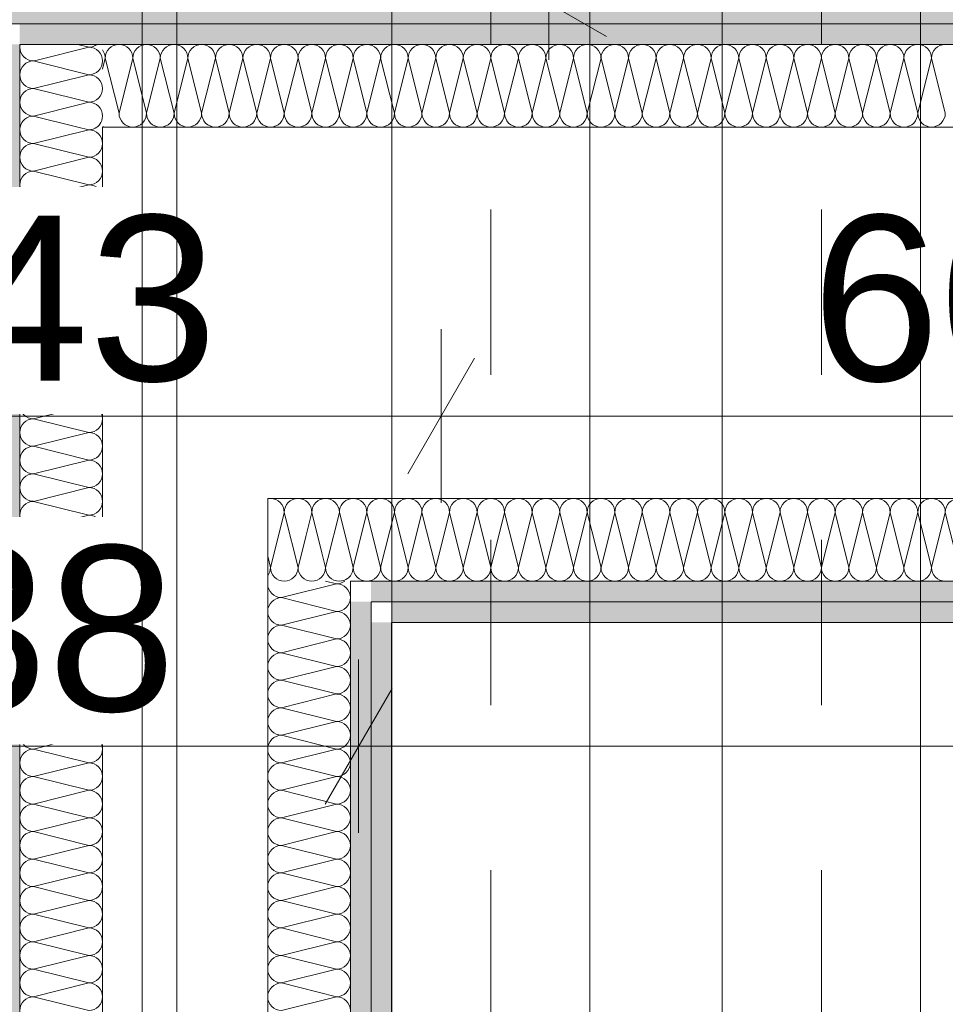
# Model space of a CAD drawing. Header units: metres. Extents: x -3.6 to 84.5, y -11 to 16.8.
# Tile 213 of 256: x 44.565 to 45.125, y 2.629 to 3.225. Entities that reach past the tile are written whole.
import ezdxf

# ---------------------------------------------------------------- set-up
doc = ezdxf.new("R2010")
doc.units = ezdxf.units.M
doc.header["$MEASUREMENT"] = 0
doc.linetypes.add('STRICHPUNKT', pattern=[0.015, 0.0075, -0.00375, 0, -0.00375])
doc.linetypes.add('Wipeout_Contour', pattern=[1, 0, -1])
for name, color, linetype in [('154 - Bemaßung_ Beschriftung.Ausbau - Deckenspiegel', 7, 'Continuous'), ('305 - Elemente.Linie_ Schraffur - Deckenspiegel', 7, 'Continuous'), ('606 - Struktur.Wand Innen Ausbau', 7, 'Continuous')]:
    doc.layers.add(name, color=color, linetype=linetype)
doc.styles.add('ERSTELLTER_STIL_2', font='txt')
doc.dimstyles.new('ERSTELLTER_STIL__1', dxfattribs={"dimtxt": 0.1, "dimasz": 0.0532, "dimexe": 0.18, "dimexo": 0.0625, "dimgap": 0, "dimtad": 1, "dimzin": 0, "dimdsep": 46, "dimtxsty": 'ERSTELLTER_STIL_2', "dimblk": 'ARROWHEAD_2', "dimblk1": 'ARROWHEAD_2', "dimblk2": 'ARROWHEAD_2', "dimcen": 0.09, "dimse1": 1, "dimse2": 1, "dimclrd": 7, "dimclre": 7, "dimclrt": 7, "dimazin": 0, "dimtfac": 1, "dimtdec": 4, "dimtmove": 0, "dimatfit": 3, "dimfxl": 1, "dimtolj": 1, "dimtzin": 0, "dimarcsym": 0})
doc.dimstyles.new('ERSTELLTER_STIL__3', dxfattribs={"dimtxt": 0.1, "dimasz": 0.0532, "dimexe": 0.18, "dimexo": 0.0625, "dimgap": 0, "dimtad": 1, "dimtih": 1, "dimtoh": 1, "dimzin": 0, "dimdsep": 46, "dimtxsty": 'ERSTELLTER_STIL_2', "dimblk": 'ARROWHEAD_2', "dimblk1": 'ARROWHEAD_2', "dimblk2": 'ARROWHEAD_2', "dimcen": 0.09, "dimse1": 1, "dimse2": 1, "dimclrd": 7, "dimclre": 7, "dimclrt": 7, "dimazin": 0, "dimtfac": 1, "dimtdec": 4, "dimtmove": 0, "dimatfit": 3, "dimfxl": 1, "dimtolj": 1, "dimtzin": 0, "dimarcsym": 0})
pattern_1 = [(45, (0, 0), (-0.01767767, 0.01767767), [0, -0.025])]

# ---------------------------------------------------------------- blocks, each defined once
blk = doc.blocks.new('*X125')
at = {"layer": '606 - Struktur.Wand Innen Ausbau', "color": 7, "linetype": 'Continuous', "lineweight": 5}
for p, q in [((44.71667, 2.89333), (44.72466, 2.92533)), ((44.73333, 2.89333), (44.72556, 2.92443)), ((44.73333, 2.89333), (44.738, 2.91199)), ((44.71667, 2.89333), (44.71499, 2.90004)), ((44.75, 2.89333), (44.74778, 2.90221)), ((44.75, 2.89333), (44.75133, 2.89866))]:
    blk.add_line(p, q, dxfattribs=at)
for centre, start, end in [((44.71667, 2.92667), 100.61183, 101.61047), ((44.70833, 2.89333), 323.01017, 0.00001), ((44.725, 2.89333), 180.00001, 270.00001), ((44.725, 2.89333), 270.00001, 0.00001), ((44.74167, 2.89333), 180.00001, 270.00001), ((44.74167, 2.89333), 270.00001, 0.00001), ((44.75833, 2.89333), 180.00001, 270.00001), ((44.75833, 2.89333), 270.00001, 306.81843)]:
    blk.add_arc(centre, 0.00833, start, end, dxfattribs=at)
blk = doc.blocks.new('*X126')
at = {"layer": '606 - Struktur.Wand Innen Ausbau', "color": 7, "linetype": 'Continuous', "lineweight": 5}
for p, q in [((44.72466, 2.92533), (44.725, 2.92667)), ((44.72556, 2.92443), (44.725, 2.92667)), ((44.738, 2.91199), (44.74167, 2.92667)), ((44.74778, 2.90221), (44.74167, 2.92667)), ((44.75133, 2.89866), (44.75833, 2.92667)), ((44.76499, 2.90004), (44.75833, 2.92667))]:
    blk.add_line(p, q, dxfattribs=at)
for centre, start, end in [((44.71667, 2.92667), 90.00001, 100.61183), ((44.71667, 2.92667), 0.00001, 90.00001), ((44.73333, 2.92667), 90.00001, 180.00001), ((44.73333, 2.92667), 0.00001, 90.00001), ((44.75, 2.92667), 90.00001, 180.00001), ((44.75, 2.92667), 0.00001, 90.00001), ((44.76667, 2.92667), 101.61047, 180.00001), ((44.75833, 2.89333), 306.81843, 323.01017)]:
    blk.add_arc(centre, 0.00833, start, end, dxfattribs=at)
blk = doc.blocks.new('*X127')
at = {"layer": '606 - Struktur.Wand Innen Ausbau', "color": 7, "linetype": 'Continuous', "lineweight": 5}
for p, q in [((44.76667, 2.89333), (44.775, 2.92667)), ((44.78333, 2.89333), (44.775, 2.92667)), ((44.78333, 2.89333), (44.79167, 2.92667)), ((44.8, 2.89333), (44.79167, 2.92667)), ((44.8, 2.89333), (44.80833, 2.92667)), ((44.81667, 2.89333), (44.80833, 2.92667)), ((44.81667, 2.89333), (44.825, 2.92667)), ((44.83333, 2.89333), (44.825, 2.92667)), ((44.83333, 2.89333), (44.84167, 2.92667)), ((44.85, 2.89333), (44.84167, 2.92667)), ((44.85, 2.89333), (44.85833, 2.92667)), ((44.86667, 2.89333), (44.85833, 2.92667)), ((44.86667, 2.89333), (44.875, 2.92667)), ((44.88333, 2.89333), (44.875, 2.92667)), ((44.88333, 2.89333), (44.89167, 2.92667)), ((44.9, 2.89333), (44.89167, 2.92667)), ((44.9, 2.89333), (44.90833, 2.92667)), ((44.91667, 2.89333), (44.90833, 2.92667)), ((44.91667, 2.89333), (44.925, 2.92667)), ((44.93333, 2.89333), (44.925, 2.92667)), ((44.93333, 2.89333), (44.94167, 2.92667)), ((44.95, 2.89333), (44.94167, 2.92667)), ((44.95, 2.89333), (44.95833, 2.92667)), ((44.96667, 2.89333), (44.95833, 2.92667)), ((44.96667, 2.89333), (44.975, 2.92667)), ((44.98333, 2.89333), (44.975, 2.92667)), ((44.98333, 2.89333), (44.99167, 2.92667)), ((45, 2.89333), (44.99167, 2.92667)), ((45, 2.89333), (45.00833, 2.92667)), ((45.01667, 2.89333), (45.00833, 2.92667)), ((45.01667, 2.89333), (45.025, 2.92667)), ((45.03333, 2.89333), (45.025, 2.92667)), ((45.03333, 2.89333), (45.04167, 2.92667)), ((45.05, 2.89333), (45.04167, 2.92667)), ((45.05, 2.89333), (45.05833, 2.92667)), ((45.06667, 2.89333), (45.05833, 2.92667)), ((45.06667, 2.89333), (45.075, 2.92667)), ((45.08333, 2.89333), (45.075, 2.92667)), ((45.08333, 2.89333), (45.09167, 2.92667)), ((45.1, 2.89333), (45.09167, 2.92667)), ((45.1, 2.89333), (45.10833, 2.92667)), ((45.11667, 2.89333), (45.10833, 2.92667)), ((45.11667, 2.89333), (45.125, 2.92667)), ((45.13333, 2.89333), (45.125, 2.92667)), ((44.76667, 2.89333), (44.76499, 2.90004))]:
    blk.add_line(p, q, dxfattribs=at)
for centre, start, end in [((44.76667, 2.92667), 90.00001, 101.61047), ((44.76667, 2.92667), 0.00001, 90.00001), ((44.78333, 2.92667), 90.00001, 180.00001), ((44.78333, 2.92667), 0.00001, 90.00001), ((44.8, 2.92667), 90.00001, 180.00001), ((44.8, 2.92667), 0.00001, 90.00001), ((44.81667, 2.92667), 90.00001, 180.00001), ((44.81667, 2.92667), 0.00001, 90.00001), ((44.83333, 2.92667), 90.00001, 180.00001), ((44.83333, 2.92667), 0.00001, 90.00001), ((44.85, 2.92667), 90.00001, 180.00001), ((44.85, 2.92667), 0.00001, 90.00001), ((44.86667, 2.92667), 90.00001, 180.00001), ((44.86667, 2.92667), 0.00001, 90.00001), ((44.88333, 2.92667), 90.00001, 180.00001), ((44.88333, 2.92667), 0.00001, 90.00001), ((44.9, 2.92667), 90.00001, 180.00001), ((44.9, 2.92667), 0.00001, 90.00001), ((44.91667, 2.92667), 90.00001, 180.00001), ((44.91667, 2.92667), 0.00001, 90.00001), ((44.93333, 2.92667), 90.00001, 180.00001), ((44.93333, 2.92667), 0.00001, 90.00001), ((44.95, 2.92667), 90.00001, 180.00001), ((44.95, 2.92667), 0.00001, 90.00001), ((44.96667, 2.92667), 90.00001, 180.00001), ((44.96667, 2.92667), 0.00001, 90.00001), ((44.98333, 2.92667), 90.00001, 180.00001), ((44.98333, 2.92667), 0.00001, 90.00001), ((45, 2.92667), 90.00001, 180.00001), ((45, 2.92667), 0.00001, 90.00001), ((45.01667, 2.92667), 90.00001, 180.00001), ((45.01667, 2.92667), 0.00001, 90.00001), ((45.03333, 2.92667), 90.00001, 180.00001), ((45.03333, 2.92667), 0.00001, 90.00001), ((45.05, 2.92667), 90.00001, 180.00001), ((45.05, 2.92667), 0.00001, 90.00001), ((45.06667, 2.92667), 90.00001, 180.00001), ((45.06667, 2.92667), 0.00001, 90.00001), ((45.08333, 2.92667), 90.00001, 180.00001), ((45.08333, 2.92667), 0.00001, 90.00001), ((45.1, 2.92667), 90.00001, 180.00001), ((45.1, 2.92667), 0.00001, 90.00001), ((45.11667, 2.92667), 90.00001, 180.00001), ((45.11667, 2.92667), 0.00001, 90.00001), ((45.13333, 2.92667), 90.00001, 180.00001), ((44.75833, 2.89333), 323.01017, 0.00001), ((44.775, 2.89333), 180.00001, 270.00001), ((44.775, 2.89333), 270.00001, 0.00001), ((44.79167, 2.89333), 180.00001, 270.00001), ((44.79167, 2.89333), 270.00001, 0.00001), ((44.80833, 2.89333), 180.00001, 270.00001), ((44.80833, 2.89333), 270.00001, 0.00001), ((44.825, 2.89333), 180.00001, 270.00001), ((44.825, 2.89333), 270.00001, 0.00001), ((44.84167, 2.89333), 180.00001, 270.00001), ((44.84167, 2.89333), 270.00001, 0.00001), ((44.85833, 2.89333), 180.00001, 270.00001), ((44.85833, 2.89333), 270.00001, 0.00001), ((44.875, 2.89333), 180.00001, 270.00001), ((44.875, 2.89333), 270.00001, 0.00001), ((44.89167, 2.89333), 180.00001, 270.00001), ((44.89167, 2.89333), 270.00001, 0.00001), ((44.90833, 2.89333), 180.00001, 270.00001), ((44.90833, 2.89333), 270.00001, 0.00001), ((44.925, 2.89333), 180.00001, 270.00001), ((44.925, 2.89333), 270.00001, 0.00001), ((44.94167, 2.89333), 180.00001, 270.00001), ((44.94167, 2.89333), 270.00001, 0.00001), ((44.95833, 2.89333), 180.00001, 270.00001), ((44.95833, 2.89333), 270.00001, 0.00001), ((44.975, 2.89333), 180.00001, 270.00001), ((44.975, 2.89333), 270.00001, 0.00001), ((44.99167, 2.89333), 180.00001, 270.00001), ((44.99167, 2.89333), 270.00001, 0.00001), ((45.00833, 2.89333), 180.00001, 270.00001), ((45.00833, 2.89333), 270.00001, 0.00001), ((45.025, 2.89333), 180.00001, 270.00001), ((45.025, 2.89333), 270.00001, 0.00001), ((45.04167, 2.89333), 180.00001, 270.00001), ((45.04167, 2.89333), 270.00001, 0.00001), ((45.05833, 2.89333), 180.00001, 270.00001), ((45.05833, 2.89333), 270.00001, 0.00001), ((45.075, 2.89333), 180.00001, 270.00001), ((45.075, 2.89333), 270.00001, 0.00001), ((45.09167, 2.89333), 180.00001, 270.00001), ((45.09167, 2.89333), 270.00001, 0.00001), ((45.10833, 2.89333), 180.00001, 270.00001), ((45.10833, 2.89333), 270.00001, 0.00001), ((45.125, 2.89333), 180.00001, 270.00001)]:
    blk.add_arc(centre, 0.00833, start, end, dxfattribs=at)
blk = doc.blocks.new('*X128')
at = {"layer": '606 - Struktur.Wand Innen Ausbau', "color": 7, "linetype": 'Continuous', "lineweight": 5}
for p, q in [((44.75666, 2.88333), (44.72332, 2.875)), ((44.75666, 2.88333), (44.74999, 2.885)), ((44.75666, 2.86667), (44.72332, 2.875)), ((44.75666, 2.86667), (44.72332, 2.85833)), ((44.75666, 2.85), (44.72332, 2.85833)), ((44.75666, 2.85), (44.72332, 2.84167)), ((44.75666, 2.83333), (44.72332, 2.84167)), ((44.75666, 2.83333), (44.72332, 2.825)), ((44.75666, 2.81667), (44.72332, 2.825)), ((44.75666, 2.81667), (44.72332, 2.80833)), ((44.75666, 2.8), (44.72332, 2.80833)), ((44.75666, 2.8), (44.72332, 2.79167)), ((44.75666, 2.78333), (44.72332, 2.79167)), ((44.75666, 2.78333), (44.72332, 2.775)), ((44.75666, 2.76667), (44.72332, 2.775)), ((44.75666, 2.76667), (44.72332, 2.75833)), ((44.75666, 2.75), (44.72332, 2.75833)), ((44.75666, 2.75), (44.72332, 2.74167)), ((44.75666, 2.73333), (44.72332, 2.74167)), ((44.75666, 2.73333), (44.72332, 2.725)), ((44.75666, 2.71667), (44.72332, 2.725)), ((44.75666, 2.71667), (44.72332, 2.70833)), ((44.75666, 2.7), (44.72332, 2.70833)), ((44.75666, 2.7), (44.72332, 2.69167)), ((44.75666, 2.68333), (44.72332, 2.69167)), ((44.75666, 2.68333), (44.72332, 2.675)), ((44.75666, 2.66667), (44.72332, 2.675)), ((44.75666, 2.66667), (44.72332, 2.65833)), ((44.75666, 2.65), (44.72332, 2.65833)), ((44.75666, 2.65), (44.72332, 2.64167)), ((44.75666, 2.63333), (44.72332, 2.64167)), ((44.75666, 2.63333), (44.72332, 2.625))]:
    blk.add_line(p, q, dxfattribs=at)
for centre, start, end in [((44.72332, 2.88333), 168.46199, 180), ((44.72332, 2.88333), 180, 270), ((44.75666, 2.89167), 270, 306.87171), ((44.75666, 2.875), 0, 90), ((44.72332, 2.86667), 90, 180), ((44.75666, 2.875), 270, 0), ((44.72332, 2.86667), 180, 270), ((44.75666, 2.85833), 0, 90), ((44.72332, 2.85), 90, 180), ((44.75666, 2.85833), 270, 0), ((44.72332, 2.85), 180, 270), ((44.75666, 2.84167), 0, 90), ((44.72332, 2.83333), 90, 180), ((44.75666, 2.84167), 270, 0), ((44.72332, 2.83333), 180, 270), ((44.75666, 2.825), 0, 90), ((44.72332, 2.81667), 90, 180), ((44.75666, 2.825), 270, 0), ((44.72332, 2.81667), 180, 270), ((44.75666, 2.80833), 0, 90), ((44.72332, 2.8), 90, 180), ((44.75666, 2.80833), 270, 0), ((44.72332, 2.8), 180, 270), ((44.75666, 2.79167), 0, 90), ((44.72332, 2.78333), 90, 180), ((44.75666, 2.79167), 270, 0), ((44.72332, 2.78333), 180, 270), ((44.75666, 2.775), 0, 90), ((44.72332, 2.76667), 90, 180), ((44.75666, 2.775), 270, 0), ((44.72332, 2.76667), 180, 270), ((44.75666, 2.75833), 0, 90), ((44.72332, 2.75), 90, 180), ((44.75666, 2.75833), 270, 0), ((44.72332, 2.75), 180, 270), ((44.75666, 2.74167), 0, 90), ((44.72332, 2.73333), 90, 180), ((44.75666, 2.74167), 270, 0), ((44.72332, 2.73333), 180, 270), ((44.75666, 2.725), 0, 90), ((44.72332, 2.71667), 90, 180), ((44.75666, 2.725), 270, 0), ((44.72332, 2.71667), 180, 270), ((44.75666, 2.70833), 0, 90), ((44.72332, 2.7), 90, 180), ((44.75666, 2.70833), 270, 0), ((44.72332, 2.7), 180, 270), ((44.75666, 2.69167), 0, 90), ((44.72332, 2.68333), 90, 180), ((44.75666, 2.69167), 270, 0), ((44.72332, 2.68333), 180, 270), ((44.75666, 2.675), 0, 90), ((44.72332, 2.66667), 90, 180), ((44.75666, 2.675), 270, 0), ((44.72332, 2.66667), 180, 270), ((44.75666, 2.65833), 0, 90), ((44.72332, 2.65), 90, 180), ((44.75666, 2.65833), 270, 0), ((44.72332, 2.65), 180, 270), ((44.75666, 2.64167), 0, 90), ((44.72332, 2.63333), 90, 180), ((44.75666, 2.64167), 270, 0), ((44.72332, 2.63333), 180, 270), ((44.75666, 2.625), 0, 90)]:
    blk.add_arc(centre, 0.00833, start, end, dxfattribs=at)
blk = doc.blocks.new('*X129')
at = {"layer": '606 - Struktur.Wand Innen Ausbau', "color": 7, "linetype": 'Continuous', "lineweight": 5}
for p, q in [((44.57466, 3.20033), (44.60666, 3.20833)), ((44.59999, 3.21), (44.60666, 3.20833)), ((44.57554, 3.19944), (44.60666, 3.19167)), ((44.58799, 3.187), (44.60666, 3.19167)), ((44.59777, 3.17722), (44.60666, 3.175)), ((44.60132, 3.17367), (44.60666, 3.175))]:
    blk.add_line(p, q, dxfattribs=at)
for centre, start, end in [((44.57332, 3.20833), 168.46199, 169.44902), ((44.60666, 3.21667), 270, 306.87161), ((44.60666, 3.2), 0, 90), ((44.60666, 3.2), 270, 0), ((44.60666, 3.18333), 0, 90), ((44.60666, 3.18333), 270, 0), ((44.60666, 3.16667), 0, 90), ((44.60666, 3.16667), 323.13084, 0)]:
    blk.add_arc(centre, 0.00833, start, end, dxfattribs=at)
blk = doc.blocks.new('*X130')
at = {"layer": '606 - Struktur.Wand Innen Ausbau', "color": 7, "linetype": 'Continuous', "lineweight": 5}
for p, q in [((44.57332, 3.2), (44.57466, 3.20033)), ((44.57332, 3.2), (44.57554, 3.19944)), ((44.57332, 3.18333), (44.58799, 3.187)), ((44.57332, 3.18333), (44.59777, 3.17722)), ((44.57332, 3.16667), (44.60132, 3.17367)), ((44.57332, 3.16667), (44.59999, 3.16))]:
    blk.add_line(p, q, dxfattribs=at)
for centre, start, end in [((44.57332, 3.20833), 169.44902, 180), ((44.57332, 3.20833), 180, 270), ((44.57332, 3.19167), 90, 180), ((44.57332, 3.19167), 180, 270), ((44.57332, 3.175), 90, 180), ((44.57332, 3.175), 180, 270), ((44.57332, 3.15833), 90, 168.46199), ((44.60666, 3.16667), 306.87161, 323.13084)]:
    blk.add_arc(centre, 0.00833, start, end, dxfattribs=at)
blk = doc.blocks.new('*X131')
at = {"layer": '606 - Struktur.Wand Innen Ausbau', "color": 7, "linetype": 'Continuous', "lineweight": 5}
for p, q in [((44.57332, 3.15), (44.60666, 3.15833)), ((44.59999, 3.16), (44.60666, 3.15833)), ((44.57332, 3.15), (44.60666, 3.14167)), ((44.57332, 3.13333), (44.60666, 3.14167)), ((44.57332, 3.13333), (44.60666, 3.125)), ((44.57332, 3.11667), (44.60666, 3.125)), ((44.57332, 3.11667), (44.60666, 3.10833)), ((44.57332, 3.1), (44.60666, 3.10833)), ((44.57332, 3.1), (44.60666, 3.09167)), ((44.57332, 3.08333), (44.60666, 3.09167)), ((44.57332, 3.08333), (44.60666, 3.075)), ((44.57332, 3.06667), (44.60666, 3.075)), ((44.57332, 3.06667), (44.60666, 3.05833)), ((44.57332, 3.05), (44.60666, 3.05833)), ((44.57332, 3.05), (44.60666, 3.04167)), ((44.57332, 3.03333), (44.60666, 3.04167)), ((44.57332, 3.03333), (44.60666, 3.025)), ((44.57332, 3.01667), (44.60666, 3.025)), ((44.57332, 3.01667), (44.60666, 3.00833)), ((44.57332, 3), (44.60666, 3.00833)), ((44.57332, 3), (44.60666, 2.99167)), ((44.57332, 2.98333), (44.60666, 2.99167)), ((44.57332, 2.98333), (44.60666, 2.975)), ((44.57332, 2.96667), (44.60666, 2.975)), ((44.57332, 2.96667), (44.60666, 2.95833)), ((44.57332, 2.95), (44.60666, 2.95833)), ((44.57332, 2.95), (44.60666, 2.94167)), ((44.57332, 2.93333), (44.60666, 2.94167)), ((44.57332, 2.93333), (44.60666, 2.925)), ((44.57332, 2.91667), (44.60666, 2.925)), ((44.57332, 2.91667), (44.60666, 2.90833)), ((44.57332, 2.9), (44.60666, 2.90833)), ((44.57332, 2.9), (44.60666, 2.89167)), ((44.57332, 2.88333), (44.60666, 2.89167)), ((44.57332, 2.88333), (44.60666, 2.875)), ((44.57332, 2.86667), (44.60666, 2.875)), ((44.57332, 2.86667), (44.60666, 2.85833)), ((44.57332, 2.85), (44.60666, 2.85833)), ((44.57332, 2.85), (44.60666, 2.84167)), ((44.57332, 2.83333), (44.60666, 2.84167)), ((44.57332, 2.83333), (44.60666, 2.825)), ((44.57332, 2.81667), (44.60666, 2.825)), ((44.57332, 2.81667), (44.60666, 2.80833)), ((44.57332, 2.8), (44.60666, 2.80833)), ((44.57332, 2.8), (44.60666, 2.79167)), ((44.57332, 2.78333), (44.60666, 2.79167)), ((44.57332, 2.78333), (44.60666, 2.775)), ((44.57332, 2.76667), (44.60666, 2.775)), ((44.57332, 2.76667), (44.60666, 2.75833)), ((44.57332, 2.75), (44.60666, 2.75833)), ((44.57332, 2.75), (44.60666, 2.74167)), ((44.57332, 2.73333), (44.60666, 2.74167)), ((44.57332, 2.73333), (44.60666, 2.725)), ((44.57332, 2.71667), (44.60666, 2.725)), ((44.57332, 2.71667), (44.60666, 2.70833)), ((44.57332, 2.7), (44.60666, 2.70833)), ((44.57332, 2.7), (44.60666, 2.69167)), ((44.57332, 2.68333), (44.60666, 2.69167)), ((44.57332, 2.68333), (44.60666, 2.675)), ((44.57332, 2.66667), (44.60666, 2.675)), ((44.57332, 2.66667), (44.60666, 2.65833)), ((44.57332, 2.65), (44.60666, 2.65833)), ((44.57332, 2.65), (44.60666, 2.64167)), ((44.57332, 2.63333), (44.60666, 2.64167)), ((44.57332, 2.63333), (44.60666, 2.625))]:
    blk.add_line(p, q, dxfattribs=at)
for centre, start, end in [((44.57332, 3.15833), 168.46199, 180), ((44.57332, 3.15833), 180, 270), ((44.60666, 3.16667), 270, 306.87161), ((44.60666, 3.15), 0, 90), ((44.57332, 3.14167), 90, 180), ((44.60666, 3.15), 270, 0), ((44.57332, 3.14167), 180, 270), ((44.60666, 3.13333), 0, 90), ((44.57332, 3.125), 90, 180), ((44.60666, 3.13333), 270, 0), ((44.57332, 3.125), 180, 270), ((44.60666, 3.11667), 0, 90), ((44.57332, 3.10833), 90, 180), ((44.60666, 3.11667), 270, 0), ((44.57332, 3.10833), 180, 270), ((44.60666, 3.1), 0, 90), ((44.57332, 3.09167), 90, 180), ((44.60666, 3.1), 270, 0), ((44.57332, 3.09167), 180, 270), ((44.60666, 3.08333), 0, 90), ((44.57332, 3.075), 90, 180), ((44.60666, 3.08333), 270, 0), ((44.57332, 3.075), 180, 270), ((44.60666, 3.06667), 0, 90), ((44.57332, 3.05833), 90, 180), ((44.60666, 3.06667), 270, 0), ((44.57332, 3.05833), 180, 270), ((44.60666, 3.05), 0, 90), ((44.57332, 3.04167), 90, 180), ((44.60666, 3.05), 270, 0), ((44.57332, 3.04167), 180, 270), ((44.60666, 3.03333), 0, 90), ((44.57332, 3.025), 90, 180), ((44.60666, 3.03333), 270, 0), ((44.57332, 3.025), 180, 270), ((44.60666, 3.01667), 0, 90), ((44.57332, 3.00833), 90, 180), ((44.60666, 3.01667), 270, 0), ((44.57332, 3.00833), 180, 270), ((44.60666, 3), 0, 90), ((44.57332, 2.99167), 90, 180), ((44.60666, 3), 270, 0), ((44.57332, 2.99167), 180, 270), ((44.60666, 2.98333), 0, 90), ((44.57332, 2.975), 90, 180), ((44.60666, 2.98333), 270, 0), ((44.57332, 2.975), 180, 270), ((44.60666, 2.96667), 0, 90), ((44.57332, 2.95833), 90, 180), ((44.60666, 2.96667), 270, 0), ((44.57332, 2.95833), 180, 270), ((44.60666, 2.95), 0, 90), ((44.57332, 2.94167), 90, 180), ((44.60666, 2.95), 270, 0), ((44.57332, 2.94167), 180, 270), ((44.60666, 2.93333), 0, 90), ((44.57332, 2.925), 90, 180), ((44.60666, 2.93333), 270, 0), ((44.57332, 2.925), 180, 270), ((44.60666, 2.91667), 0, 90), ((44.57332, 2.90833), 90, 180), ((44.60666, 2.91667), 270, 0), ((44.57332, 2.90833), 180, 270), ((44.60666, 2.9), 0, 90), ((44.57332, 2.89167), 90, 180), ((44.60666, 2.9), 270, 0), ((44.57332, 2.89167), 180, 270), ((44.60666, 2.88333), 0, 90), ((44.57332, 2.875), 90, 180), ((44.60666, 2.88333), 270, 0), ((44.57332, 2.875), 180, 270), ((44.60666, 2.86667), 0, 90), ((44.57332, 2.85833), 90, 180), ((44.60666, 2.86667), 270, 0), ((44.57332, 2.85833), 180, 270), ((44.60666, 2.85), 0, 90), ((44.57332, 2.84167), 90, 180), ((44.60666, 2.85), 270, 0), ((44.57332, 2.84167), 180, 270), ((44.60666, 2.83333), 0, 90), ((44.57332, 2.825), 90, 180), ((44.60666, 2.83333), 270, 0), ((44.57332, 2.825), 180, 270), ((44.60666, 2.81667), 0, 90), ((44.57332, 2.80833), 90, 180), ((44.60666, 2.81667), 270, 0), ((44.57332, 2.80833), 180, 270), ((44.60666, 2.8), 0, 90), ((44.57332, 2.79167), 90, 180), ((44.60666, 2.8), 270, 0), ((44.57332, 2.79167), 180, 270), ((44.60666, 2.78333), 0, 90), ((44.57332, 2.775), 90, 180), ((44.60666, 2.78333), 270, 0), ((44.57332, 2.775), 180, 270), ((44.60666, 2.76667), 0, 90), ((44.57332, 2.75833), 90, 180), ((44.60666, 2.76667), 270, 0), ((44.57332, 2.75833), 180, 270), ((44.60666, 2.75), 0, 90), ((44.57332, 2.74167), 90, 180), ((44.60666, 2.75), 270, 0), ((44.57332, 2.74167), 180, 270), ((44.60666, 2.73333), 0, 90), ((44.57332, 2.725), 90, 180), ((44.60666, 2.73333), 270, 0), ((44.57332, 2.725), 180, 270), ((44.60666, 2.71667), 0, 90), ((44.57332, 2.70833), 90, 180), ((44.60666, 2.71667), 270, 0), ((44.57332, 2.70833), 180, 270), ((44.60666, 2.7), 0, 90), ((44.57332, 2.69167), 90, 180), ((44.60666, 2.7), 270, 0), ((44.57332, 2.69167), 180, 270), ((44.60666, 2.68333), 0, 90), ((44.57332, 2.675), 90, 180), ((44.60666, 2.68333), 270, 0), ((44.57332, 2.675), 180, 270), ((44.60666, 2.66667), 0, 90), ((44.57332, 2.65833), 90, 180), ((44.60666, 2.66667), 270, 0), ((44.57332, 2.65833), 180, 270), ((44.60666, 2.65), 0, 90), ((44.57332, 2.64167), 90, 180), ((44.60666, 2.65), 270, 0), ((44.57332, 2.64167), 180, 270), ((44.60666, 2.63333), 0, 90), ((44.57332, 2.625), 90, 180), ((44.60666, 2.63333), 270, 0)]:
    blk.add_arc(centre, 0.00833, start, end, dxfattribs=at)
blk = doc.blocks.new('*X132')
at = {"layer": '606 - Struktur.Wand Innen Ausbau', "color": 7, "linetype": 'Continuous', "lineweight": 5}
for p, q in [((44.61667, 3.20167), (44.61499, 3.19496)), ((44.61667, 3.20167), (44.625, 3.16833)), ((44.63333, 3.20167), (44.625, 3.16833)), ((44.63333, 3.20167), (44.64167, 3.16833)), ((44.65, 3.20167), (44.64167, 3.16833)), ((44.65, 3.20167), (44.65833, 3.16833)), ((44.66667, 3.20167), (44.65833, 3.16833)), ((44.66667, 3.20167), (44.675, 3.16833)), ((44.68333, 3.20167), (44.675, 3.16833)), ((44.68333, 3.20167), (44.69167, 3.16833)), ((44.7, 3.20167), (44.69167, 3.16833)), ((44.7, 3.20167), (44.70833, 3.16833)), ((44.71667, 3.20167), (44.70833, 3.16833)), ((44.71667, 3.20167), (44.725, 3.16833)), ((44.73333, 3.20167), (44.725, 3.16833)), ((44.73333, 3.20167), (44.74167, 3.16833)), ((44.75, 3.20167), (44.74167, 3.16833)), ((44.75, 3.20167), (44.75833, 3.16833)), ((44.76667, 3.20167), (44.75833, 3.16833)), ((44.76667, 3.20167), (44.775, 3.16833)), ((44.78333, 3.20167), (44.775, 3.16833)), ((44.78333, 3.20167), (44.79167, 3.16833)), ((44.8, 3.20167), (44.79167, 3.16833)), ((44.8, 3.20167), (44.80833, 3.16833)), ((44.81667, 3.20167), (44.80833, 3.16833)), ((44.81667, 3.20167), (44.825, 3.16833)), ((44.83333, 3.20167), (44.825, 3.16833)), ((44.83333, 3.20167), (44.84167, 3.16833)), ((44.85, 3.20167), (44.84167, 3.16833)), ((44.85, 3.20167), (44.85833, 3.16833)), ((44.86667, 3.20167), (44.85833, 3.16833)), ((44.86667, 3.20167), (44.875, 3.16833)), ((44.88333, 3.20167), (44.875, 3.16833)), ((44.88333, 3.20167), (44.89167, 3.16833)), ((44.9, 3.20167), (44.89167, 3.16833)), ((44.9, 3.20167), (44.90833, 3.16833)), ((44.91667, 3.20167), (44.90833, 3.16833)), ((44.91667, 3.20167), (44.925, 3.16833)), ((44.93333, 3.20167), (44.925, 3.16833)), ((44.93333, 3.20167), (44.94167, 3.16833)), ((44.95, 3.20167), (44.94167, 3.16833)), ((44.95, 3.20167), (44.95833, 3.16833)), ((44.96667, 3.20167), (44.95833, 3.16833)), ((44.96667, 3.20167), (44.975, 3.16833)), ((44.98333, 3.20167), (44.975, 3.16833)), ((44.98333, 3.20167), (44.99167, 3.16833)), ((45, 3.20167), (44.99167, 3.16833)), ((45, 3.20167), (45.00833, 3.16833)), ((45.01667, 3.20167), (45.00833, 3.16833)), ((45.01667, 3.20167), (45.025, 3.16833)), ((45.03333, 3.20167), (45.025, 3.16833)), ((45.03333, 3.20167), (45.04167, 3.16833)), ((45.05, 3.20167), (45.04167, 3.16833)), ((45.05, 3.20167), (45.05833, 3.16833)), ((45.06667, 3.20167), (45.05833, 3.16833)), ((45.06667, 3.20167), (45.075, 3.16833)), ((45.08333, 3.20167), (45.075, 3.16833)), ((45.08333, 3.20167), (45.09167, 3.16833)), ((45.1, 3.20167), (45.09167, 3.16833)), ((45.1, 3.20167), (45.10833, 3.16833)), ((45.11667, 3.20167), (45.10833, 3.16833)), ((45.11667, 3.20167), (45.125, 3.16833))]:
    blk.add_line(p, q, dxfattribs=at)
for centre, start, end in [((44.625, 3.20167), 90, 180), ((44.625, 3.20167), 0, 90), ((44.64167, 3.20167), 90, 180), ((44.64167, 3.20167), 0, 90), ((44.65833, 3.20167), 90, 180), ((44.65833, 3.20167), 0, 90), ((44.675, 3.20167), 90, 180), ((44.675, 3.20167), 0, 90), ((44.69167, 3.20167), 90, 180), ((44.69167, 3.20167), 0, 90), ((44.70833, 3.20167), 90, 180), ((44.70833, 3.20167), 0, 90), ((44.725, 3.20167), 90, 180), ((44.725, 3.20167), 0, 90), ((44.74167, 3.20167), 90, 180), ((44.74167, 3.20167), 0, 90), ((44.75833, 3.20167), 90, 180), ((44.75833, 3.20167), 0, 90), ((44.775, 3.20167), 90, 180), ((44.775, 3.20167), 0, 90), ((44.79167, 3.20167), 90, 180), ((44.79167, 3.20167), 0, 90), ((44.80833, 3.20167), 90, 180), ((44.80833, 3.20167), 0, 90), ((44.825, 3.20167), 90, 180), ((44.825, 3.20167), 0, 90), ((44.84167, 3.20167), 90, 180), ((44.84167, 3.20167), 0, 90), ((44.85833, 3.20167), 90, 180), ((44.85833, 3.20167), 0, 90), ((44.875, 3.20167), 90, 180), ((44.875, 3.20167), 0, 90), ((44.89167, 3.20167), 90, 180), ((44.89167, 3.20167), 0, 90), ((44.90833, 3.20167), 90, 180), ((44.90833, 3.20167), 0, 90), ((44.925, 3.20167), 90, 180), ((44.925, 3.20167), 0, 90), ((44.94167, 3.20167), 90, 180), ((44.94167, 3.20167), 0, 90), ((44.95833, 3.20167), 90, 180), ((44.95833, 3.20167), 0, 90), ((44.975, 3.20167), 90, 180), ((44.975, 3.20167), 0, 90), ((44.99167, 3.20167), 90, 180), ((44.99167, 3.20167), 0, 90), ((45.00833, 3.20167), 90, 180), ((45.00833, 3.20167), 0, 90), ((45.025, 3.20167), 90, 180), ((45.025, 3.20167), 0, 90), ((45.04167, 3.20167), 90, 180), ((45.04167, 3.20167), 0, 90), ((45.05833, 3.20167), 90, 180), ((45.05833, 3.20167), 0, 90), ((45.075, 3.20167), 90, 180), ((45.075, 3.20167), 0, 90), ((45.09167, 3.20167), 90, 180), ((45.09167, 3.20167), 0, 90), ((45.10833, 3.20167), 90, 180), ((45.10833, 3.20167), 0, 90), ((45.125, 3.20167), 90, 180), ((44.60833, 3.20167), 0, 36.99582), ((44.63333, 3.16833), 180, 270), ((44.63333, 3.16833), 270, 0), ((44.65, 3.16833), 180, 270), ((44.65, 3.16833), 270, 0), ((44.66667, 3.16833), 180, 270), ((44.66667, 3.16833), 270, 0), ((44.68333, 3.16833), 180, 270), ((44.68333, 3.16833), 270, 0), ((44.7, 3.16833), 180, 270), ((44.7, 3.16833), 270, 0), ((44.71667, 3.16833), 180, 270), ((44.71667, 3.16833), 270, 0), ((44.73333, 3.16833), 180, 270), ((44.73333, 3.16833), 270, 0), ((44.75, 3.16833), 180, 270), ((44.75, 3.16833), 270, 0), ((44.76667, 3.16833), 180, 270), ((44.76667, 3.16833), 270, 0), ((44.78333, 3.16833), 180, 270), ((44.78333, 3.16833), 270, 0), ((44.8, 3.16833), 180, 270), ((44.8, 3.16833), 270, 0), ((44.81667, 3.16833), 180, 270), ((44.81667, 3.16833), 270, 0), ((44.83333, 3.16833), 180, 270), ((44.83333, 3.16833), 270, 0), ((44.85, 3.16833), 180, 270), ((44.85, 3.16833), 270, 0), ((44.86667, 3.16833), 180, 270), ((44.86667, 3.16833), 270, 0), ((44.88333, 3.16833), 180, 270), ((44.88333, 3.16833), 270, 0), ((44.9, 3.16833), 180, 270), ((44.9, 3.16833), 270, 0), ((44.91667, 3.16833), 180, 270), ((44.91667, 3.16833), 270, 0), ((44.93333, 3.16833), 180, 270), ((44.93333, 3.16833), 270, 0), ((44.95, 3.16833), 180, 270), ((44.95, 3.16833), 270, 0), ((44.96667, 3.16833), 180, 270), ((44.96667, 3.16833), 270, 0), ((44.98333, 3.16833), 180, 270), ((44.98333, 3.16833), 270, 0), ((45, 3.16833), 180, 270), ((45, 3.16833), 270, 0), ((45.01667, 3.16833), 180, 270), ((45.01667, 3.16833), 270, 0), ((45.03333, 3.16833), 180, 270), ((45.03333, 3.16833), 270, 0), ((45.05, 3.16833), 180, 270), ((45.05, 3.16833), 270, 0), ((45.06667, 3.16833), 180, 270), ((45.06667, 3.16833), 270, 0), ((45.08333, 3.16833), 180, 270), ((45.08333, 3.16833), 270, 0), ((45.1, 3.16833), 180, 270), ((45.1, 3.16833), 270, 0), ((45.11667, 3.16833), 180, 270), ((45.11667, 3.16833), 270, 0), ((44.61667, 3.16833), 258.38581, 270)]:
    blk.add_arc(centre, 0.00833, start, end, dxfattribs=at)
blk = doc.blocks.new('*D195')
at = {"layer": '154 - Bemaßung_ Beschriftung.Ausbau - Deckenspiegel', "color": 7, "linetype": 'Continuous', "lineweight": 5}
for p, q in [((44.38999, 2.9325), (44.38999, 3.0375)), ((44.81999, 2.9325), (44.81999, 3.0375)), ((44.4102, 3.02), (44.36978, 2.95)), ((44.8402, 3.02), (44.79978, 2.95)), ((44.35576, 2.985), (44.38999, 2.985)), ((44.38999, 2.985), (44.81999, 2.985))]:
    blk.add_line(p, q, dxfattribs=at)
at = {"color": 254, "linetype": 'Wipeout_Contour', "lineweight": 0, "ltscale": 178.848845}
blk.add_wipeout([(44.51035, 2.98625), (44.69963, 2.98625), (44.69963, 3.12375), (44.51035, 3.12375)], dxfattribs=at).dxf.layer = '154 - Bemaßung_ Beschriftung.Ausbau - Deckenspiegel'
at = {"layer": '154 - Bemaßung_ Beschriftung.Ausbau - Deckenspiegel', "color": 7, "lineweight": 5, "insert": (44.5291, 3.005), "char_height": 0.1, "attachment_point": 7, "style": 'ERSTELLTER_STIL_2'}
blk.add_mtext('\\A1;{\\pql;\\fArial|b0|i0|c0|p38;43}', dxfattribs=at)
blk = doc.blocks.new('ARROWHEAD_2')
at = {"color": 0, "linetype": 'Continuous', "lineweight": 0}
for p, q in [((-0.378, -0.655), (0.378, 0.655)), ((0, 0), (-1, 0))]:
    blk.add_line(p, q, dxfattribs=at)
blk = doc.blocks.new('*D196')
at = {"layer": '154 - Bemaßung_ Beschriftung.Ausbau - Deckenspiegel', "color": 7, "linetype": 'Continuous', "lineweight": 5}
for p, q in [((44.81999, 2.9325), (44.81999, 3.0375)), ((45.41999, 2.9325), (45.41999, 3.0375)), ((44.8402, 3.02), (44.79978, 2.95)), ((45.4402, 3.02), (45.39978, 2.95)), ((44.81999, 2.985), (45.41999, 2.985))]:
    blk.add_line(p, q, dxfattribs=at)
at = {"layer": '154 - Bemaßung_ Beschriftung.Ausbau - Deckenspiegel', "color": 7, "lineweight": 5, "insert": (45.0441, 3.005), "char_height": 0.1, "attachment_point": 7, "style": 'ERSTELLTER_STIL_2'}
blk.add_mtext('\\A1;{\\pql;\\fArial|b0|i0|c0|p38;60}', dxfattribs=at)
blk = doc.blocks.new('*D311')
at = {"layer": '154 - Bemaßung_ Beschriftung.Ausbau - Deckenspiegel', "color": 7, "linetype": 'Continuous', "lineweight": 5}
for p, q in [((44.38999, 2.7325), (44.38999, 2.8375)), ((44.76999, 2.7325), (44.76999, 2.8375)), ((44.4102, 2.82), (44.36978, 2.75)), ((44.7902, 2.82), (44.74978, 2.75)), ((44.35576, 2.785), (44.38999, 2.785)), ((44.38999, 2.785), (44.76999, 2.785))]:
    blk.add_line(p, q, dxfattribs=at)
at = {"color": 254, "linetype": 'Wipeout_Contour', "lineweight": 0, "ltscale": 178.696208}
blk.add_wipeout([(44.48535, 2.78625), (44.67463, 2.78625), (44.67463, 2.92375), (44.48535, 2.92375)], dxfattribs=at).dxf.layer = '154 - Bemaßung_ Beschriftung.Ausbau - Deckenspiegel'
at = {"layer": '154 - Bemaßung_ Beschriftung.Ausbau - Deckenspiegel', "color": 7, "lineweight": 5, "insert": (44.5041, 2.805), "char_height": 0.1, "attachment_point": 7, "style": 'ERSTELLTER_STIL_2'}
blk.add_mtext('\\A1;{\\pql;\\fArial|b0|i0|c0|p38;38}', dxfattribs=at)
blk = doc.blocks.new('*D312')
at = {"layer": '154 - Bemaßung_ Beschriftung.Ausbau - Deckenspiegel', "color": 7, "linetype": 'Continuous', "lineweight": 5}
for p, q in [((44.76999, 2.7325), (44.76999, 2.8375)), ((45.71999, 2.7325), (45.71999, 2.8375)), ((44.7902, 2.82), (44.74978, 2.75)), ((45.7402, 2.82), (45.69978, 2.75)), ((44.76999, 2.785), (45.71999, 2.785))]:
    blk.add_line(p, q, dxfattribs=at)
at = {"color": 254, "linetype": 'Wipeout_Contour', "lineweight": 0, "ltscale": 181.350693}
blk.add_wipeout([(45.15035, 2.78625), (45.33963, 2.78625), (45.33963, 2.92375), (45.15035, 2.92375)], dxfattribs=at).dxf.layer = '154 - Bemaßung_ Beschriftung.Ausbau - Deckenspiegel'
at = {"layer": '154 - Bemaßung_ Beschriftung.Ausbau - Deckenspiegel', "color": 7, "lineweight": 5, "insert": (45.1691, 2.805), "char_height": 0.1, "attachment_point": 7, "style": 'ERSTELLTER_STIL_2'}
blk.add_mtext('\\A1;{\\pql;\\fArial|b0|i0|c0|p38;95}', dxfattribs=at)
blk = doc.blocks.new('*D348')
at = {"layer": '154 - Bemaßung_ Beschriftung.Ausbau - Deckenspiegel', "color": 7, "linetype": 'Continuous', "lineweight": 5}
for p, q in [((44.88506, 4.485), (44.88506, 4.51923)), ((44.92006, 4.46479), (44.85006, 4.50521)), ((44.93756, 4.485), (44.83256, 4.485)), ((44.88506, 3.235), (44.88506, 4.485)), ((44.85006, 3.25521), (44.92006, 3.21479)), ((44.93756, 3.235), (44.83256, 3.235)), ((44.88506, 3.20077), (44.88506, 3.235))]:
    blk.add_line(p, q, dxfattribs=at)
at = {"layer": '154 - Bemaßung_ Beschriftung.Ausbau - Deckenspiegel', "color": 7, "lineweight": 5, "insert": (44.86506, 3.72697), "char_height": 0.1, "attachment_point": 7, "rotation": 90, "style": 'ERSTELLTER_STIL_2'}
blk.add_mtext('\\A1;{\\pql;\\fArial|b0|i0|c0|p38;1,25}', dxfattribs=at)

msp = doc.modelspace()

# ---------------------------------------------------------------- hatches: boundary and pattern name
at = {"layer": '606 - Struktur.Wand Innen Ausbau', "linetype": 'Continuous', "lineweight": 0, "true_color": 0x000000}
h = msp.add_hatch(dxfattribs=at)
h.set_pattern_fill('Gips_0001', color=18, style=0, pattern_type=2)
h.set_pattern_definition(pattern_1)
h.paths.add_polyline_path([(44.55249, 3.2225), (47.28999, 3.2225), (47.28999, 3.235), (44.55249, 3.235)])
h = msp.add_hatch(dxfattribs=at)
h.set_pattern_fill('Gips_0001', color=18, style=0, pattern_type=2)
h.set_pattern_definition(pattern_1)
h.paths.add_polyline_path([(44.56499, 3.2225), (44.55249, 3.2225), (44.56499, 3.21)])
h = msp.add_hatch(dxfattribs=at)
h.set_pattern_fill('Gips_0001', color=18, style=0, pattern_type=2)
h.set_pattern_definition(pattern_1)
h.paths.add_polyline_path([(44.56499, 3.21), (44.55249, 3.2225), (44.55249, 3.21)])
h = msp.add_hatch(dxfattribs=at)
h.set_pattern_fill('Gips_0001', color=18, style=0, pattern_type=2)
h.set_pattern_definition(pattern_1)
h.paths.add_polyline_path([(44.56499, 3.21), (47.28999, 3.21), (47.28999, 3.2225), (44.56499, 3.2225)])
h = msp.add_hatch(dxfattribs=at)
h.set_pattern_fill('Gips_0001', color=18, style=0, pattern_type=2)
h.set_pattern_definition(pattern_1)
h.paths.add_polyline_path([(44.55249, 3.21), (44.55249, 0.255), (44.56499, 0.255), (44.56499, 3.21)])
h = msp.add_hatch(dxfattribs=at)
h.set_pattern_fill('Gips_0001', color=18, style=0, pattern_type=2)
h.set_pattern_definition(pattern_1)
h.paths.add_polyline_path([(44.76499, 2.8725), (44.77749, 2.8725), (44.76499, 2.885)])
h = msp.add_hatch(dxfattribs=at)
h.set_pattern_fill('Gips_0001', color=18, style=0, pattern_type=2)
h.set_pattern_definition(pattern_1)
h.paths.add_polyline_path([(44.76499, 2.885), (44.77749, 2.8725), (44.77749, 2.885)])
h = msp.add_hatch(dxfattribs=at)
h.set_pattern_fill('Gips_0001', color=18, style=0, pattern_type=2)
h.set_pattern_definition(pattern_1)
h.paths.add_polyline_path([(44.77749, 2.8725), (47.28999, 2.8725), (47.28999, 2.885), (44.77749, 2.885)])
h = msp.add_hatch(dxfattribs=at)
h.set_pattern_fill('Gips_0001', color=18, style=0, pattern_type=2)
h.set_pattern_definition(pattern_1)
h.paths.add_polyline_path([(44.76499, 2.8725), (44.76499, 0.255), (44.77749, 0.255), (44.77749, 2.8725)])
h = msp.add_hatch(dxfattribs=at)
h.set_pattern_fill('Gips_0001', color=18, style=0, pattern_type=2)
h.set_pattern_definition(pattern_1)
h.paths.add_polyline_path([(44.77749, 2.86), (44.78999, 2.86), (44.77749, 2.8725)])
h = msp.add_hatch(dxfattribs=at)
h.set_pattern_fill('Gips_0001', color=18, style=0, pattern_type=2)
h.set_pattern_definition(pattern_1)
h.paths.add_polyline_path([(44.77749, 2.8725), (44.78999, 2.86), (44.78999, 2.8725)])
h = msp.add_hatch(dxfattribs=at)
h.set_pattern_fill('Gips_0001', color=18, style=0, pattern_type=2)
h.set_pattern_definition(pattern_1)
h.paths.add_polyline_path([(44.78999, 2.86), (47.28999, 2.86), (47.28999, 2.8725), (44.78999, 2.8725)])
h = msp.add_hatch(dxfattribs=at)
h.set_pattern_fill('Gips_0001', color=18, style=0, pattern_type=2)
h.set_pattern_definition(pattern_1)
h.paths.add_polyline_path([(44.77749, 2.86), (44.77749, 0.255), (44.78999, 0.255), (44.78999, 2.86)])

# ---------------------------------------------------------------- linework, layer by layer
at = {"layer": '606 - Struktur.Wand Innen Ausbau', "color": 7, "linetype": 'Continuous', "lineweight": 5}
for p, q in [((44.56499, 3.2225), (44.55249, 3.2225)), ((47.28999, 3.2225), (44.56499, 3.2225)), ((44.61499, 3.21), (44.56499, 3.21)), ((44.56499, 3.21), (44.56499, 3.16)), ((44.61499, 3.21), (44.56499, 3.21)), ((47.28999, 3.21), (44.61499, 3.21)), ((44.56499, 3.16), (44.56499, 0.255)), ((44.76499, 2.885), (44.76499, 2.8725)), ((44.76499, 2.885), (47.28999, 2.885)), ((44.76499, 2.885), (44.76499, 2.8725)), ((44.76499, 0.255), (44.76499, 2.8725)), ((44.77749, 2.8725), (47.28999, 2.8725)), ((44.77749, 0.255), (44.77749, 2.8725))]:
    msp.add_line(p, q, dxfattribs=at)
at = {"layer": '606 - Struktur.Wand Innen Ausbau', "color": 7, "linetype": 'Continuous', "lineweight": 5, "flags": 128}
for points in [[(44.61499, 0.255), (44.61499, 3.16)], [(44.61499, 3.16), (47.28999, 3.16)], [(44.71499, 2.935), (44.71499, 2.885)], [(47.28999, 2.935), (44.71499, 2.935)], [(44.71499, 2.885), (44.71499, 0.255)], [(44.78999, 2.86), (47.28999, 2.86)], [(44.78999, 0.255), (44.78999, 2.86)]]:
    msp.add_lwpolyline(points, dxfattribs=at)

# ---------------------------------------------------------------- block references
at = {"layer": '606 - Struktur.Wand Innen Ausbau', "color": 7, "lineweight": 18}
for name in ['*X130', '*X129', '*X132', '*X131', '*X125', '*X126', '*X127', '*X128']:
    msp.add_blockref(name, (0, 0), dxfattribs=at)

# ---------------------------------------------------------------- next in the draw order: dimensions: what is measured, and where the dimension line sits
at = {"layer": '154 - Bemaßung_ Beschriftung.Ausbau - Deckenspiegel', "color": 7, "linetype": 'Continuous', "lineweight": 5}
dim = msp.add_linear_dim(base=(44.81999, 2.985), p1=(44.38999, 3.235), p2=(44.81999, 3.235), dimstyle='ERSTELLTER_STIL__3', dxfattribs=at)
dim.commit()
dim.dimension.update_dxf_attribs({"geometry": '*D195', "text_midpoint": (44.60534, 3.055), "dimtype": 160})

# ---------------------------------------------------------------- next in the draw order: dimensions: what is measured, and where the dimension line sits
for base, p1, p2, picture, middle in [((44.76999, 2.785), (44.38999, 3.235), (44.76999, 3.575), '*D311', (44.58034, 2.855)), ((45.41999, 2.985), (44.81999, 3.235), (45.41999, 3.235), '*D196', (45.12034, 3.055))]:
    dim = msp.add_linear_dim(base=base, p1=p1, p2=p2, dimstyle='ERSTELLTER_STIL__3', dxfattribs=at)
    dim.commit()
    dim.dimension.update_dxf_attribs({"geometry": picture, "text_midpoint": middle, "dimtype": 160})

# ---------------------------------------------------------------- next in the draw order: linework, layer by layer
at = {"layer": '305 - Elemente.Linie_ Schraffur - Deckenspiegel', "color": 7, "linetype": 'Continuous', "lineweight": 9, "flags": 128}
msp.add_lwpolyline([(44.059, 5.31), (44.639, 5.31), (44.639, 0.645), (44.059, 0.645)], close=True, dxfattribs=at)

# ---------------------------------------------------------------- next in the draw order: dimensions: what is measured, and where the dimension line sits
at = {"layer": '154 - Bemaßung_ Beschriftung.Ausbau - Deckenspiegel', "color": 7, "linetype": 'Continuous', "lineweight": 5}
dim = msp.add_linear_dim(base=(45.71999, 2.785), p1=(44.76999, 3.575), p2=(45.71999, 3.575), dimstyle='ERSTELLTER_STIL__3', dxfattribs=at)
dim.commit()
dim.dimension.update_dxf_attribs({"geometry": '*D312', "text_midpoint": (45.24534, 2.855), "dimtype": 160})

# ---------------------------------------------------------------- next in the draw order: linework, layer by layer
at = {"layer": '305 - Elemente.Linie_ Schraffur - Deckenspiegel', "color": 7, "linetype": 'STRICHPUNKT', "lineweight": 9}
for p, q in [((44.85, 5.31), (44.85, 0.645)), ((45.05, 5.31), (45.05, 0.645))]:
    msp.add_line(p, q, dxfattribs=at)
at = {"layer": '305 - Elemente.Linie_ Schraffur - Deckenspiegel', "color": 7, "linetype": 'Continuous', "lineweight": 9, "flags": 128}
msp.add_lwpolyline([(44.66, 5.31), (45.24, 5.31), (45.24, 0.645), (44.66, 0.645)], close=True, dxfattribs=at)
at = {"layer": '305 - Elemente.Linie_ Schraffur - Deckenspiegel', "color": 7, "linetype": 'Continuous', "lineweight": 9}
for points in [[(44.79, 0.645), (44.91, 0.645), (44.91, 5.31), (44.79, 5.31)], [(44.99, 0.645), (45.11, 0.645), (45.11, 5.31), (44.99, 5.31)]]:
    msp.add_lwpolyline(points, close=True, dxfattribs=at)

# ---------------------------------------------------------------- next in the draw order: dimensions: what is measured, and where the dimension line sits
at = {"layer": '154 - Bemaßung_ Beschriftung.Ausbau - Deckenspiegel', "color": 7, "linetype": 'Continuous', "lineweight": 5}
dim = msp.add_linear_dim(base=(44.88506, 4.485), p1=(44.38999, 3.235), p2=(45.01999, 4.485), angle=90, dimstyle='ERSTELLTER_STIL__1', dxfattribs=at)
dim.commit()
dim.dimension.update_dxf_attribs({"geometry": '*D348', "text_midpoint": (44.81506, 3.85685), "dimtype": 160, "text_rotation": 90})

doc.saveas('drawing.dxf')
